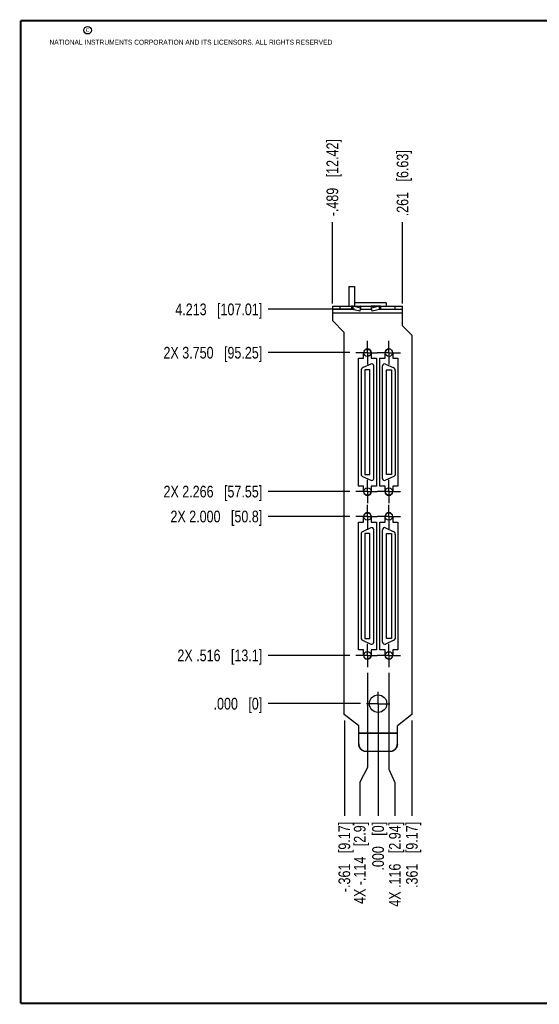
# Model space of a CAD drawing. Header units: inches. Extents: x 0.2 to 16.8, y 0.2 to 10.8.
# Tile 1 of 11: x 0.2 to 5.8, y 0.2 to 10.8. Entities that reach past the tile are written whole.
import ezdxf

# ---------------------------------------------------------------- set-up
doc = ezdxf.new("R2010")
doc.units = ezdxf.units.IN
doc.header["$LTSCALE"] = 0.935
doc.header["$MEASUREMENT"] = 0
doc.linetypes.add('CENTER', pattern=[0.6, 0.375, -0.075, 0.075, -0.075])
doc.layers.get('0').update_dxf_attribs({"linetype": 'CONTINUOUS'})
doc.layers.add('02___PRT_ALL_AXES', color=7, linetype='CONTINUOUS')
doc.layers.add('DIMENSIONS', color=7, linetype='CONTINUOUS')
doc.styles.get("Standard").update_dxf_attribs({"font": 'txt', "width": 0.8})
doc.dimstyles.new('DIMSTYLE_2', dxfattribs={"dimtxt": 0.125, "dimasz": 0.18, "dimexe": 0.18, "dimexo": 0.0625, "dimgap": 0.09, "dimtad": 0, "dimtih": 1, "dimtoh": 1, "dimdec": 3, "dimzin": 4, "dimdsep": 46, "dimtxsty": 'STANDARD', "dimblk": '_FILLED', "dimblk1": '_FILLED', "dimblk2": '_FILLED', "dimcen": 0.09, "dimadec": 0, "dimazin": 0, "dimtp": 0.01, "dimtm": 0.01, "dimtfac": 1, "dimtdec": 3, "dimtofl": 0, "dimtmove": 0, "dimatfit": 3, "dimldrblk": '_FILLED', "dimfxl": 1, "dimtolj": 1, "dimtzin": 4, "dimarcsym": 0})

# ---------------------------------------------------------------- blocks, each defined once
blk = doc.blocks.new('*D4')
at = {"layer": 'DIMENSIONS', "color": 2, "linetype": 'CONTINUOUS'}
blk.add_line((3.82, 7.674), (2.895, 7.674), dxfattribs=at)
at = {"layer": 'DIMENSIONS', "color": 2, "linetype": 'CONTINUOUS', "insert": (2.833, 7.736), "char_height": 0.125, "width": 1.425, "attachment_point": 3, "line_spacing_factor": 0.9}
blk.add_mtext('4.213{\\Ftxt.shx;\\W1.000000;\\H0.125000; }[107.01]', dxfattribs=at)
blk = doc.blocks.new('_FILLED')
at = {"color": 0, "linetype": 'BYBLOCK'}
blk.add_solid([(0, 0), (-1, 0.174), (-1, -0.174)], dxfattribs=at)
blk = doc.blocks.new('*D5')
at = {"layer": 'DIMENSIONS', "color": 2, "linetype": 'CONTINUOUS'}
blk.add_line((4.433, 3.282), (4.433, 2.261), dxfattribs=at)
at = {"layer": 'DIMENSIONS', "color": 2, "linetype": 'CONTINUOUS', "insert": (4.37, 2.198), "char_height": 0.125, "width": 1.125, "attachment_point": 3, "rotation": 90, "line_spacing_factor": 0.9}
blk.add_mtext('.361{\\Ftxt.shx;\\W1.000000;\\H0.125000; }[9.17]', dxfattribs=at)
blk = doc.blocks.new('*D6')
at = {"layer": 'DIMENSIONS', "color": 2, "linetype": 'CONTINUOUS'}
blk.add_line((4.072, 3.398), (4.072, 2.261), dxfattribs=at)
at = {"layer": 'DIMENSIONS', "color": 2, "linetype": 'CONTINUOUS', "insert": (4.009, 2.198), "char_height": 0.125, "width": 0.825, "attachment_point": 3, "rotation": 90, "line_spacing_factor": 0.9}
blk.add_mtext('.000{\\Ftxt.shx;\\W1.000000;\\H0.125000; }[0]', dxfattribs=at)
blk = doc.blocks.new('*D7')
at = {"layer": 'DIMENSIONS', "color": 2, "linetype": 'CONTINUOUS'}
blk.add_line((3.884, 3.461), (2.895, 3.461), dxfattribs=at)
at = {"layer": 'DIMENSIONS', "color": 2, "linetype": 'CONTINUOUS', "insert": (2.833, 3.523), "char_height": 0.125, "width": 0.825, "attachment_point": 3, "line_spacing_factor": 0.9}
blk.add_mtext('.000{\\Ftxt.shx;\\W1.000000;\\H0.125000; }[0]', dxfattribs=at)
blk = doc.blocks.new('*D8')
at = {"layer": 'DIMENSIONS', "color": 2, "linetype": 'CONTINUOUS'}
blk.add_line((3.77, 3.977), (2.895, 3.977), dxfattribs=at)
at = {"layer": 'DIMENSIONS', "color": 2, "linetype": 'CONTINUOUS', "insert": (2.833, 4.039), "char_height": 0.125, "width": 1.425, "attachment_point": 3, "line_spacing_factor": 0.9}
blk.add_mtext('2X .516{\\Ftxt.shx;\\W1.000000;\\H0.125000; }[13.1]', dxfattribs=at)
blk = doc.blocks.new('*D9')
at = {"layer": 'DIMENSIONS', "color": 2, "linetype": 'CONTINUOUS'}
blk.add_line((3.77, 5.461), (2.895, 5.461), dxfattribs=at)
at = {"layer": 'DIMENSIONS', "color": 2, "linetype": 'CONTINUOUS', "insert": (2.833, 5.523), "char_height": 0.125, "width": 1.525, "attachment_point": 3, "line_spacing_factor": 0.9}
blk.add_mtext('2X 2.000{\\Ftxt.shx;\\W1.000000;\\H0.125000; }[50.8]', dxfattribs=at)
blk = doc.blocks.new('*D10')
at = {"layer": 'DIMENSIONS', "color": 2, "linetype": 'CONTINUOUS'}
blk.add_line((3.77, 5.727), (2.895, 5.727), dxfattribs=at)
at = {"layer": 'DIMENSIONS', "color": 2, "linetype": 'CONTINUOUS', "insert": (2.833, 5.789), "char_height": 0.125, "width": 1.625, "attachment_point": 3, "line_spacing_factor": 0.9}
blk.add_mtext('2X 2.266{\\Ftxt.shx;\\W1.000000;\\H0.125000; }[57.55]', dxfattribs=at)
blk = doc.blocks.new('*D11')
at = {"layer": 'DIMENSIONS', "color": 2, "linetype": 'CONTINUOUS'}
blk.add_line((3.77, 7.211), (2.895, 7.211), dxfattribs=at)
at = {"layer": 'DIMENSIONS', "color": 2, "linetype": 'CONTINUOUS', "insert": (2.833, 7.273), "char_height": 0.125, "width": 1.625, "attachment_point": 3, "line_spacing_factor": 0.9}
blk.add_mtext('2X 3.750{\\Ftxt.shx;\\W1.000000;\\H0.125000; }[95.25]', dxfattribs=at)
blk = doc.blocks.new('*D12')
at = {"layer": 'DIMENSIONS', "color": 2, "linetype": 'CONTINUOUS'}
for p, q in [((4.187, 3.789), (4.187, 2.76)), ((4.187, 2.76), (4.251, 2.618)), ((4.251, 2.618), (4.251, 2.261))]:
    blk.add_line(p, q, dxfattribs=at)
at = {"layer": 'DIMENSIONS', "color": 2, "linetype": 'CONTINUOUS', "insert": (4.188, 2.198), "char_height": 0.125, "width": 1.425, "attachment_point": 3, "rotation": 90, "line_spacing_factor": 0.9}
blk.add_mtext('4X .116{\\Ftxt.shx;\\W1.000000;\\H0.125000; }[2.94]', dxfattribs=at)
blk = doc.blocks.new('*D13')
at = {"layer": 'DIMENSIONS', "color": 2, "linetype": 'CONTINUOUS'}
for p, q in [((3.957, 3.789), (3.957, 2.778)), ((3.957, 2.778), (3.875, 2.622)), ((3.875, 2.622), (3.875, 2.261))]:
    blk.add_line(p, q, dxfattribs=at)
at = {"layer": 'DIMENSIONS', "color": 2, "linetype": 'CONTINUOUS', "insert": (3.813, 2.198), "char_height": 0.125, "width": 1.425, "attachment_point": 3, "rotation": 90, "line_spacing_factor": 0.9}
blk.add_mtext('4X -.114{\\Ftxt.shx;\\W1.000000;\\H0.125000; }[2.9]', dxfattribs=at)
blk = doc.blocks.new('*D14')
at = {"layer": 'DIMENSIONS', "color": 2, "linetype": 'CONTINUOUS'}
blk.add_line((3.711, 3.282), (3.711, 2.261), dxfattribs=at)
at = {"layer": 'DIMENSIONS', "color": 2, "linetype": 'CONTINUOUS', "insert": (3.648, 2.198), "char_height": 0.125, "width": 1.225, "attachment_point": 3, "rotation": 90, "line_spacing_factor": 0.9}
blk.add_mtext('-.361{\\Ftxt.shx;\\W1.000000;\\H0.125000; }[9.17]', dxfattribs=at)
blk = doc.blocks.new('*D15')
at = {"layer": 'DIMENSIONS', "color": 2, "linetype": 'CONTINUOUS'}
blk.add_line((4.333, 7.735), (4.333, 8.605), dxfattribs=at)
at = {"layer": 'DIMENSIONS', "color": 2, "linetype": 'CONTINUOUS', "insert": (4.27, 8.668), "char_height": 0.125, "width": 1.125, "attachment_point": 1, "rotation": 90, "line_spacing_factor": 0.9}
blk.add_mtext('.261{\\Ftxt.shx;\\W1.000000;\\H0.125000; }[6.63]', dxfattribs=at)
blk = doc.blocks.new('*D16')
at = {"layer": 'DIMENSIONS', "color": 2, "linetype": 'CONTINUOUS'}
blk.add_line((3.583, 7.735), (3.583, 8.605), dxfattribs=at)
at = {"layer": 'DIMENSIONS', "color": 2, "linetype": 'CONTINUOUS', "insert": (3.52, 8.668), "char_height": 0.125, "width": 1.325, "attachment_point": 1, "rotation": 90, "line_spacing_factor": 0.9}
blk.add_mtext('-.489{\\Ftxt.shx;\\W1.000000;\\H0.125000; }[12.42]', dxfattribs=at)

msp = doc.modelspace()

# ---------------------------------------------------------------- linework, layer by layer
at = {"color": 7, "linetype": 'CONTINUOUS'}
for p, q in [((3.7575, 7.9177), (3.7575, 7.7087)), ((3.7575, 7.9177), (3.8195, 7.9177)), ((3.8195, 7.9177), (3.8195, 7.7087)), ((3.5825, 7.7087), (3.5825, 7.5557)), ((3.5825, 7.7087), (4.3325, 7.7087)), ((3.6625, 7.7087), (3.6625, 7.6737)), ((3.7872, 7.7087), (3.7872, 7.6737)), ((3.8064, 7.7063), (3.7986, 7.6725)), ((3.8857, 7.6881), (3.8064, 7.7063)), ((3.8064, 7.7063), (3.8877, 7.7063)), ((4.1595, 7.7437), (3.8195, 7.7437)), ((3.8778, 7.6543), (3.8857, 7.6881)), ((3.8857, 7.6881), (3.8877, 7.7063)), ((3.9994, 7.6881), (3.9973, 7.7063)), ((4.0786, 7.7063), (3.9973, 7.7063)), ((4.0786, 7.7063), (3.9994, 7.6881)), ((4.0072, 7.6543), (3.9994, 7.6881)), ((4.0786, 7.7063), (4.0864, 7.6725)), ((4.0978, 7.7087), (4.0978, 7.6737)), ((4.1595, 7.7437), (4.1595, 7.7087)), ((4.2525, 7.6737), (4.2525, 7.7087)), ((4.3325, 7.4967), (4.3325, 7.7087)), ((3.7872, 7.6737), (3.5825, 7.6737)), ((4.3325, 7.6337), (3.5825, 7.6337)), ((3.8778, 7.6543), (3.7986, 7.6725)), ((4.0025, 7.6737), (3.8825, 7.6737)), ((4.0864, 7.6725), (4.0072, 7.6543)), ((4.3325, 7.6737), (4.0978, 7.6737)), ((3.7105, 7.4277), (3.5825, 7.5557)), ((4.3325, 7.4967), (4.4325, 7.3967)), ((3.7075, 7.3412), (3.7075, 7.3662)), ((3.7105, 7.3662), (3.7075, 7.3662)), ((3.7105, 3.3448), (3.7105, 7.4277)), ((4.4325, 7.3967), (4.4325, 3.3448)), ((3.7105, 7.3412), (3.7075, 7.3412)), ((3.7075, 7.2412), (3.7075, 7.2662)), ((3.7105, 7.2662), (3.7075, 7.2662)), ((3.7105, 7.2412), (3.7075, 7.2412)), ((3.9168, 7.1516), (3.9168, 7.2108)), ((3.9821, 7.2412), (3.9325, 7.2412)), ((3.9978, 7.2108), (3.9978, 7.1516)), ((4.1467, 7.1516), (4.1467, 7.2108)), ((4.2277, 7.2108), (4.2277, 7.1516)), ((3.8613, 5.7856), (3.8613, 7.1516)), ((3.8613, 7.1516), (3.9168, 7.1516)), ((3.9929, 7.0896), (3.9117, 7.0518)), ((3.9978, 7.1516), (4.0533, 7.1516)), ((4.0248, 5.8681), (4.0248, 7.0693)), ((4.0533, 7.1516), (4.0533, 5.7856)), ((4.0912, 5.7856), (4.0912, 7.1516)), ((4.0912, 7.1516), (4.1467, 7.1516)), ((4.1197, 5.8681), (4.1197, 7.0693)), ((4.1516, 7.0896), (4.2328, 7.0518)), ((4.2277, 7.1516), (4.2832, 7.1516)), ((4.2832, 7.1516), (4.2832, 5.7856)), ((3.8898, 7.0174), (3.8898, 5.902)), ((3.9297, 7.0291), (3.9297, 5.9083)), ((3.9849, 7.0291), (3.9297, 7.0291)), ((3.9849, 5.9083), (3.9849, 7.0291)), ((4.1597, 5.9083), (4.1597, 7.0291)), ((4.1597, 7.0291), (4.2148, 7.0291)), ((4.2148, 7.0291), (4.2148, 5.9083)), ((4.2547, 7.0174), (4.2547, 5.902)), ((3.9297, 5.9083), (3.9849, 5.9083)), ((4.2148, 5.9083), (4.1597, 5.9083)), ((3.9054, 5.8886), (3.9929, 5.8478)), ((4.2391, 5.8886), (4.1516, 5.8478)), ((3.9168, 5.7856), (3.8613, 5.7856)), ((3.9168, 5.7266), (3.9168, 5.7856)), ((3.9978, 5.7856), (3.9978, 5.7266)), ((4.0533, 5.7856), (3.9978, 5.7856)), ((4.1467, 5.7856), (4.0912, 5.7856)), ((4.1467, 5.7266), (4.1467, 5.7856)), ((4.2277, 5.7856), (4.2277, 5.7266)), ((4.2832, 5.7856), (4.2277, 5.7856)), ((3.8613, 4.0356), (3.8613, 5.4016)), ((3.8613, 5.4016), (3.9168, 5.4016)), ((3.9168, 5.4016), (3.9168, 5.4608)), ((3.9978, 5.4608), (3.9978, 5.4016)), ((3.9978, 5.4016), (4.0533, 5.4016)), ((4.0533, 5.4016), (4.0533, 4.0356)), ((4.0912, 5.4016), (4.1467, 5.4016)), ((4.0912, 4.0356), (4.0912, 5.4016)), ((4.1467, 5.4016), (4.1467, 5.4608)), ((4.2277, 5.4608), (4.2277, 5.4016)), ((4.2277, 5.4016), (4.2832, 5.4016)), ((4.2832, 5.4016), (4.2832, 4.0356)), ((3.8898, 5.2674), (3.8898, 4.152)), ((3.9929, 5.3396), (3.9117, 5.3018)), ((3.9849, 5.2791), (3.9297, 5.2791)), ((3.9297, 5.2791), (3.9297, 4.1583)), ((3.9849, 4.1583), (3.9849, 5.2791)), ((4.0248, 4.1181), (4.0248, 5.3193)), ((4.1197, 4.1181), (4.1197, 5.3193)), ((4.1516, 5.3396), (4.2328, 5.3018)), ((4.1597, 5.2791), (4.2148, 5.2791)), ((4.1597, 4.1583), (4.1597, 5.2791)), ((4.2148, 5.2791), (4.2148, 4.1583)), ((4.2547, 5.2674), (4.2547, 4.152)), ((3.9054, 4.1386), (3.9929, 4.0978)), ((3.9297, 4.1583), (3.9849, 4.1583)), ((4.2391, 4.1386), (4.1516, 4.0978)), ((4.2148, 4.1583), (4.1597, 4.1583)), ((3.9168, 4.0356), (3.8613, 4.0356)), ((3.9168, 3.9766), (3.9168, 4.0356)), ((4.0533, 4.0356), (3.9978, 4.0356)), ((3.9978, 4.0356), (3.9978, 3.9766)), ((4.1467, 4.0356), (4.0912, 4.0356)), ((4.1467, 3.9766), (4.1467, 4.0356)), ((4.2832, 4.0356), (4.2277, 4.0356)), ((4.2277, 4.0356), (4.2277, 3.9766)), ((3.8655, 3.2237), (3.7105, 3.3448)), ((4.4325, 3.3448), (4.2775, 3.2237)), ((3.8655, 3.0311), (3.8655, 3.2237)), ((4.2775, 3.0311), (4.2775, 3.2237)), ((3.8655, 3.1497), (4.2775, 3.1497)), ((3.8655, 3.1467), (4.2775, 3.1467)), ((4.1975, 2.9514), (3.9455, 2.9514)), ((3.9455, 2.9514), (3.9455, 2.9484)), ((4.1975, 2.9484), (3.9455, 2.9484)), ((4.1975, 2.9514), (4.1975, 2.9484))]:
    msp.add_line(p, q, dxfattribs=at)
at = {"color": 7, "linetype": 'CONTINUOUS', "const_width": 0.02}
for points in [[(0.25, 10.7586), (0.25, 0.2586)], [(16.75, 10.7586), (0.25, 10.7586)], [(0.25, 0.2586), (16.75, 0.2586)]]:
    msp.add_lwpolyline(points, dxfattribs=at)
at = {"color": 2, "linetype": 'CONTINUOUS'}
msp.add_circle((0.9659, 10.6562), 0.0403, dxfattribs=at)
at = {"color": 7, "linetype": 'CONTINUOUS'}
for centre, radius in [((3.9573, 7.2108), 0.0394), ((4.1872, 7.2108), 0.0394), ((3.9573, 5.7266), 0.0394), ((4.1872, 5.7266), 0.0394), ((3.9573, 5.4608), 0.0394), ((4.1872, 5.4608), 0.0394), ((3.9573, 3.9766), 0.0394), ((4.1872, 3.9766), 0.0394), ((4.0715, 3.4607), 0.0935)]:
    msp.add_circle(centre, radius, dxfattribs=at)
for centre, radius, start, end in [((3.7872, 7.6302), 0.0785, 75.8426, 89.9777), ((4.0978, 7.6302), 0.0785, 90.0223, 104.1574), ((3.7872, 7.6192), 0.0545, 77.99695, 89.98764), ((4.0978, 7.6192), 0.0545, 90.01236, 102.00305), ((3.9573, 7.2108), 0.0405, 0, 180), ((4.1872, 7.2108), 0.0405, 0, 180), ((3.9277, 7.0174), 0.038, 115, 180), ((4.0024, 7.0693), 0.0225, 0, 115), ((4.1421, 7.0693), 0.0225, 65, 180), ((4.2168, 7.0174), 0.038, 0, 65), ((3.9214, 5.923), 0.038, 213.47459, 245), ((4.2231, 5.923), 0.038, 295, 326.52541), ((4.0024, 5.8681), 0.0225, 245, 360), ((4.1421, 5.8681), 0.0225, 180, 295), ((3.9573, 5.7266), 0.0405, 180, 360), ((4.1872, 5.7266), 0.0405, 180, 360), ((3.9573, 5.4608), 0.0405, 0, 180), ((4.1872, 5.4608), 0.0405, 0, 180), ((3.9277, 5.2674), 0.038, 115, 180), ((4.0024, 5.3193), 0.0225, 0, 115), ((4.1421, 5.3193), 0.0225, 65, 180), ((4.2168, 5.2674), 0.038, 0, 65), ((3.9214, 4.173), 0.038, 213.47459, 245), ((4.0024, 4.1181), 0.0225, 245, 360), ((4.1421, 4.1181), 0.0225, 180, 295), ((4.2231, 4.173), 0.038, 295, 326.52541), ((3.9573, 3.9766), 0.0405, 180, 360), ((4.1872, 3.9766), 0.0405, 180, 360), ((4.1982, 3.0311), 0.0793, 357.80218, 359.9991)]:
    msp.add_arc(centre, radius, start, end, dxfattribs=at)
for points, knots in [([(3.8877, 7.7063), (3.8873, 7.7067), (3.8865, 7.7074), (3.8852, 7.7081), (3.8839, 7.7086), (3.883, 7.7087), (3.8825, 7.7087)], [0, 0, 0, 0, 0.2759725, 0.5304062, 0.7693145, 1, 1, 1, 1]), ([(3.9973, 7.7063), (3.9977, 7.7067), (3.9985, 7.7074), (3.9998, 7.7081), (4.0011, 7.7086), (4.002, 7.7087), (4.0025, 7.7087)], [0, 0, 0, 0, 0.2759725, 0.5304062, 0.7693145, 1, 1, 1, 1]), ([(3.8655, 3.0311), (3.8655, 3.0285), (3.8658, 3.0233), (3.8669, 3.0156), (3.8688, 3.008), (3.8715, 3.0006), (3.8748, 2.9935), (3.8789, 2.9868), (3.8836, 2.9805), (3.8888, 2.9747), (3.8947, 2.9694), (3.901, 2.9648), (3.9077, 2.9607), (3.9148, 2.9574), (3.9222, 2.9547), (3.9299, 2.9528), (3.9376, 2.9517), (3.9429, 2.9514), (3.9455, 2.9514)], [0, 0, 0, 0, 0.0623685, 0.1247713, 0.1871632, 0.249569, 0.3119947, 0.3744386, 0.4369037, 0.4993922, 0.5619042, 0.6244384, 0.6869946, 0.7495715, 0.8121615, 0.8747635, 0.9373944, 1, 1, 1, 1]), ([(3.9455, 2.9484), (3.9429, 2.9484), (3.9376, 2.9486), (3.9299, 2.9498), (3.9222, 2.9517), (3.9148, 2.9543), (3.9077, 2.9577), (3.901, 2.9617), (3.8947, 2.9664), (3.8888, 2.9716), (3.8836, 2.9774), (3.8789, 2.9837), (3.8748, 2.9904), (3.8715, 2.9975), (3.8688, 3.0049), (3.8669, 3.0125), (3.8658, 3.0203), (3.8655, 3.0255), (3.8655, 3.0281)], [0, 0, 0, 0, 0.0626056, 0.1252365, 0.1878385, 0.2504285, 0.3130054, 0.3755616, 0.4380958, 0.5006078, 0.5630963, 0.6255614, 0.6880053, 0.750431, 0.8128368, 0.8752287, 0.9376315, 1, 1, 1, 1]), ([(4.2775, 3.0281), (4.2775, 3.0255), (4.2772, 3.0203), (4.2761, 3.0125), (4.2742, 3.0049), (4.2715, 2.9975), (4.2682, 2.9904), (4.2641, 2.9837), (4.2594, 2.9774), (4.2542, 2.9716), (4.2483, 2.9664), (4.242, 2.9617), (4.2353, 2.9577), (4.2282, 2.9543), (4.2208, 2.9517), (4.2131, 2.9498), (4.2054, 2.9486), (4.2001, 2.9484), (4.1975, 2.9484)], [0, 0, 0, 0, 0.0623685, 0.1247713, 0.1871632, 0.249569, 0.3119947, 0.3744386, 0.4369037, 0.4993922, 0.5619042, 0.6244384, 0.6869946, 0.7495715, 0.8121615, 0.8747635, 0.9373944, 1, 1, 1, 1]), ([(4.1975, 2.9514), (4.2001, 2.9514), (4.2052, 2.9517), (4.2128, 2.9528), (4.2202, 2.9546), (4.2275, 2.9571), (4.2344, 2.9603), (4.2411, 2.9641), (4.2473, 2.9686), (4.2531, 2.9736), (4.2583, 2.9792), (4.263, 2.9852), (4.2671, 2.9917), (4.2706, 2.9985), (4.2734, 3.0056), (4.2755, 3.013), (4.2769, 3.0205), (4.2773, 3.0255), (4.2774, 3.0281)], [0, 0, 0, 0, 0.0626008, 0.1252287, 0.187828, 0.2504147, 0.3129896, 0.3755447, 0.4380784, 0.5005906, 0.56308, 0.6255465, 0.6879915, 0.7504181, 0.8128267, 0.8752165, 0.9376104, 1, 1, 1, 1])]:
    msp.add_open_spline(points, degree=3, knots=knots, dxfattribs=at)
at = {"layer": '02___PRT_ALL_AXES', "color": 7, "linetype": 'CENTER'}
for p, q in [((3.9573, 7.2108), (3.9573, 7.3359)), ((4.1872, 7.2108), (4.1872, 7.3359)), ((3.9573, 7.2108), (3.8322, 7.2108)), ((3.9573, 7.2108), (3.9573, 7.0857)), ((3.9573, 7.2108), (4.0621, 7.2108)), ((4.1872, 7.2108), (4.0621, 7.2108)), ((4.1872, 7.2108), (4.1872, 7.0857)), ((4.1872, 7.2108), (4.3123, 7.2108)), ((3.9573, 5.7266), (3.9573, 5.8517)), ((4.1872, 5.7266), (4.1872, 5.8517)), ((3.9573, 5.7266), (3.8322, 5.7266)), ((3.9573, 5.7266), (3.9573, 5.6015)), ((3.9573, 5.7266), (4.0621, 5.7266)), ((4.1872, 5.7266), (4.0621, 5.7266)), ((4.1872, 5.7266), (4.1872, 5.6015)), ((4.1872, 5.7266), (4.3123, 5.7266)), ((3.9573, 5.4608), (3.9573, 5.5859)), ((4.1872, 5.4608), (4.1872, 5.5859)), ((3.9573, 5.4608), (3.8322, 5.4608)), ((3.9573, 5.4608), (3.9573, 5.3258)), ((3.9573, 5.4608), (4.0621, 5.4608)), ((4.1872, 5.4608), (4.0621, 5.4608)), ((4.1872, 5.4608), (4.1872, 5.3285)), ((4.1872, 5.4608), (4.3123, 5.4608)), ((3.9573, 3.9766), (3.9573, 4.1017)), ((4.1872, 3.9766), (4.1872, 4.1017)), ((3.9573, 3.9766), (3.8322, 3.9766)), ((3.9573, 3.9766), (4.0621, 3.9766)), ((3.9573, 3.9766), (3.9573, 3.8515)), ((4.1872, 3.9766), (4.0621, 3.9766)), ((4.1872, 3.9766), (4.3123, 3.9766)), ((4.1872, 3.9766), (4.1872, 3.8515)), ((4.0715, 3.4607), (4.0715, 3.5858)), ((4.0715, 3.4607), (3.9464, 3.4607)), ((4.0715, 3.4607), (4.1966, 3.4607)), ((4.0715, 3.4607), (4.0715, 3.3356))]:
    msp.add_line(p, q, dxfattribs=at)

# ---------------------------------------------------------------- texts
at = {"color": 2, "linetype": 'CONTINUOUS', "char_height": 0.053, "attachment_point": 1, "line_spacing_factor": 0.9}
for s, insert, width in [('c', (0.946, 10.6893), 0.0424), ('NATIONAL INSTRUMENTS CORPORATION AND ITS LICENSORS. ALL RIGHTS RESERVED', (0.5583, 10.5546), 3.0104)]:
    msp.add_mtext(s, dxfattribs=dict(at, insert=insert, width=width))

# ---------------------------------------------------------------- dimensions: what is measured, and where the dimension line sits
at = {"layer": 'DIMENSIONS', "color": 2, "linetype": 'CONTINUOUS'}
for feature_location, offset, dtype, origin, text, picture, middle in [((3.5825, 7.7346), (0, 0.8706), 1, (4.0715, 7.6337), '-<>', '*D16', (3.5825, 9.3302)), ((3.7697, 7.2108), (-0.8747, 0), 0, (3.8322, 3.4607), '2X <>', '*D11', (1.82, 7.2108)), ((3.7697, 5.7266), (-0.8747, 0), 0, (3.8322, 3.4607), '2X <>', '*D10', (1.82, 5.7266)), ((3.7697, 5.4608), (-0.8747, 0), 0, (3.8322, 3.4607), '2X <>', '*D9', (1.87, 5.4608)), ((3.7697, 3.9766), (-0.8747, 0), 0, (3.8322, 3.4607), '2X <>', '*D8', (1.92, 3.9766)), ((3.9572963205, 3.78898552), (-0.0822840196, -1.5281026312), 0, (4.0715010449, 3.85148552), '4X -<>', '*D13', (3.987030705, 1.2623837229)), ((4.1872175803, 3.78898552), (0.0633834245, -1.5281026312), 0, (4.0715010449, 3.85148552), '4X <>', '*D12', (4.3626194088, 1.3070835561)), ((3.7105, 3.2823), (0, -1.0214), 1, (4.0715, 3.3448), '-<>', '*D14', (3.8225, 1.4124))]:
    dim = msp.add_ordinate_dim(feature_location=feature_location, offset=offset, dtype=dtype, origin=origin, text=text, dimstyle='DIMSTYLE_2', dxfattribs=at)
    dim.commit()
    dim.dimension.update_dxf_attribs({"geometry": picture, "text_midpoint": middle})
for feature_location, offset, dtype, origin, picture, middle in [((4.3325, 7.7346), (0, 0.8706), 1, (4.0715, 7.4967), '*D15', (4.3325, 9.2302)), ((3.82, 7.6737), (-0.925, 0), 0, (3.9464, 3.4607), '*D4', (1.82, 7.6737)), ((3.8839010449, 3.4607115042), (-0.9889, 0), 0, (3.9464010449, 3.4607115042), '*D7', (2.1700010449, 3.4607115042)), ((4.0715010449, 3.3982115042), (0, -1.1373286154), 1, (4.0715010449, 3.4607115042), '*D6', (4.1835194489, 1.5623837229)), ((4.4325, 3.2823), (0, -1.0214), 1, (4.0715, 3.4607), '*D5', (4.5445, 1.4124))]:
    dim = msp.add_ordinate_dim(feature_location=feature_location, offset=offset, dtype=dtype, origin=origin, dimstyle='DIMSTYLE_2', dxfattribs=at)
    dim.commit()
    dim.dimension.update_dxf_attribs({"geometry": picture, "text_midpoint": middle})

doc.saveas('drawing.dxf')
